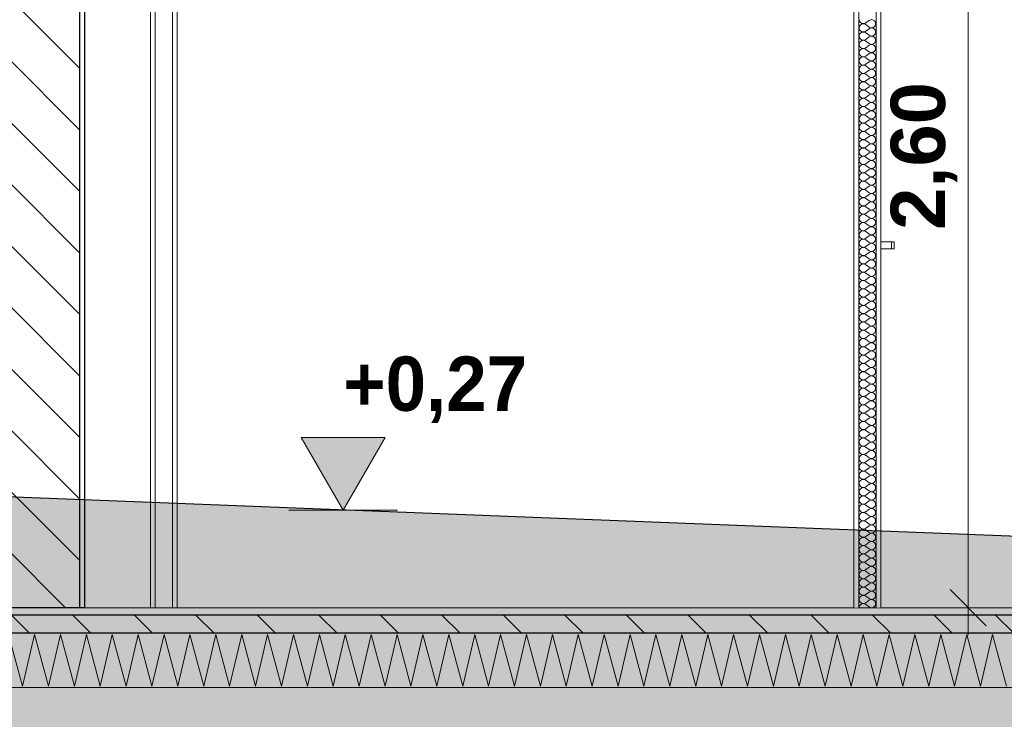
# Model space of a CAD drawing. Header units: millimetres. Extents: x -4481 to 79246, y -53000 to 18468.
# Tile 45 of 79: x 37888 to 40604, y -308 to 1622. Entities that reach past the tile are written whole.
import ezdxf

# ---------------------------------------------------------------- set-up
doc = ezdxf.new("R2010")
doc.units = ezdxf.units.MM
doc.header["$MEASUREMENT"] = 0
doc.linetypes.add('Wipeout_Contour', pattern=[1000, 0, -1000])
for name, color, linetype in [('2D - Cotations pour 100ème', 7, 'Continuous'), ('Nouveau_2D - Cotations pour 100ème', 7, 'Continuous'), ('Nouveau__ DÉBLAIS REMBLAIS', 7, 'Continuous'), ('Nouveau__Murs int non porteurs - Cloisons', 7, 'Continuous'), ('Nouveau__Sols - Dalles', 7, 'Continuous'), ('Nouveau_Exter - Environnement', 7, 'Continuous'), ('Nouveau_Portes Archicad', 7, 'Continuous'), ('Terrain - original', 7, 'Continuous')]:
    doc.layers.add(name, color=color, linetype=linetype)
doc.styles.add('STYLE_GENERE_1', font='GOTHIC.TTF')
doc.styles.add('STYLE_GENERE_2', font='arial.ttf')
doc.linetypes.add('_TN', pattern='A,0,[2,PROJET COUPE BB1.Shx,S=63.492063,R=0,X=0,Y=0],-8000,0', length=8000)
doc.dimstyles.new('STYLE_GENERE__10', dxfattribs={"dimtxt": 175, "dimasz": 95, "dimexe": 0.18, "dimexo": 30247.210424, "dimgap": 0, "dimtad": 1, "dimlfac": 0.001, "dimzin": 0, "dimdsep": 46, "dimtxsty": 'STYLE_GENERE_2', "dimblk": 'ARROWHEAD_6', "dimblk1": 'ARROWHEAD_6', "dimblk2": 'ARROWHEAD_6', "dimcen": 0.09, "dimclrd": 1, "dimclre": 1, "dimclrt": 1, "dimazin": 0, "dimtfac": 1, "dimtdec": 4, "dimtmove": 0, "dimatfit": 3, "dimfxl": 0, "dimtolj": 1, "dimtzin": 0, "dimarcsym": 0})
doc.dimstyles.new('STYLE_GENERE__3', dxfattribs={"dimtxt": 150, "dimasz": 95, "dimexe": 0.18, "dimexo": 21916.318027, "dimgap": 0, "dimtad": 1, "dimlfac": 0.001, "dimzin": 0, "dimdsep": 46, "dimtxsty": 'STYLE_GENERE_2', "dimblk": 'ARROWHEAD_6', "dimblk1": 'ARROWHEAD_6', "dimblk2": 'ARROWHEAD_6', "dimcen": 0.09, "dimclrd": 7, "dimclre": 7, "dimclrt": 7, "dimazin": 0, "dimtfac": 1, "dimtdec": 4, "dimtmove": 0, "dimatfit": 3, "dimfxl": 0, "dimtolj": 1, "dimtzin": 0, "dimarcsym": 0})
doc.dimstyles.new('STYLE_GENERE__5', dxfattribs={"dimtxt": 150, "dimasz": 95, "dimexe": 0.18, "dimexo": 21959.829925, "dimgap": 0, "dimtad": 1, "dimlfac": 0.001, "dimzin": 0, "dimdsep": 46, "dimtxsty": 'STYLE_GENERE_2', "dimblk": 'ARROWHEAD_6', "dimblk1": 'ARROWHEAD_6', "dimblk2": 'ARROWHEAD_6', "dimcen": 0.09, "dimclrd": 7, "dimclre": 7, "dimclrt": 7, "dimazin": 0, "dimtfac": 1, "dimtdec": 4, "dimtmove": 0, "dimatfit": 3, "dimfxl": 0, "dimtolj": 1, "dimtzin": 0, "dimarcsym": 0})
doc.dimstyles.new('STYLE_GENERE__7', dxfattribs={"dimtxt": 150, "dimasz": 95, "dimexe": 0.18, "dimexo": 28568.917041, "dimgap": 0, "dimtad": 1, "dimlfac": 0.001, "dimzin": 0, "dimdsep": 46, "dimtxsty": 'STYLE_GENERE_2', "dimblk": 'ARROWHEAD_6', "dimblk1": 'ARROWHEAD_6', "dimblk2": 'ARROWHEAD_6', "dimcen": 0.09, "dimclrd": 7, "dimclre": 7, "dimclrt": 7, "dimazin": 0, "dimtfac": 1, "dimtdec": 4, "dimtmove": 0, "dimatfit": 3, "dimfxl": 0, "dimtolj": 1, "dimtzin": 0, "dimarcsym": 0})
pattern_1 = [(135, (0, 0), (84.85281, 84.85281), [])]

# ---------------------------------------------------------------- blocks, each defined once
blk = doc.blocks.new('*X59')
at = {"layer": 'Nouveau__Sols - Dalles', "color": 250, "linetype": 'Continuous', "lineweight": 5}
for p, q in [((37857.1, -73.6), (37895.4, -216.4)), ((37895.4, -216.4), (37928.6, -73.6)), ((37928.6, -73.6), (37966.8, -216.4)), ((37966.8, -216.4), (38000, -73.6)), ((38000, -73.6), (38038.3, -216.4)), ((38038.3, -216.4), (38071.4, -73.6)), ((38071.4, -73.6), (38109.7, -216.4)), ((38109.7, -216.4), (38142.9, -73.6)), ((38142.9, -73.6), (38181.1, -216.4)), ((38181.1, -216.4), (38214.3, -73.6)), ((38214.3, -73.6), (38252.5, -216.4)), ((38252.5, -216.4), (38285.7, -73.6)), ((38285.7, -73.6), (38324, -216.4)), ((38324, -216.4), (38357.1, -73.6)), ((38357.1, -73.6), (38395.4, -216.4)), ((38395.4, -216.4), (38428.6, -73.6)), ((38428.6, -73.6), (38466.8, -216.4)), ((38466.8, -216.4), (38500, -73.6)), ((38500, -73.6), (38538.3, -216.4)), ((38538.3, -216.4), (38571.4, -73.6)), ((38571.4, -73.6), (38609.7, -216.4)), ((38609.7, -216.4), (38642.9, -73.6)), ((38642.9, -73.6), (38681.1, -216.4)), ((38681.1, -216.4), (38714.3, -73.6)), ((38714.3, -73.6), (38752.5, -216.4)), ((38752.5, -216.4), (38785.7, -73.6)), ((38785.7, -73.6), (38824, -216.4)), ((38824, -216.4), (38857.1, -73.6)), ((38857.1, -73.6), (38895.4, -216.4)), ((38895.4, -216.4), (38928.6, -73.6)), ((38928.6, -73.6), (38966.8, -216.4)), ((38966.8, -216.4), (39000, -73.6)), ((39000, -73.6), (39038.3, -216.4)), ((39038.3, -216.4), (39071.4, -73.6)), ((39071.4, -73.6), (39109.7, -216.4)), ((39109.7, -216.4), (39142.9, -73.6)), ((39142.9, -73.6), (39181.1, -216.4)), ((39181.1, -216.4), (39214.3, -73.6)), ((39214.3, -73.6), (39252.5, -216.4)), ((39252.5, -216.4), (39285.7, -73.6)), ((39285.7, -73.6), (39324, -216.4)), ((39324, -216.4), (39357.1, -73.6)), ((39357.1, -73.6), (39395.4, -216.4)), ((39395.4, -216.4), (39428.6, -73.6)), ((39428.6, -73.6), (39466.8, -216.4)), ((39466.8, -216.4), (39500, -73.6)), ((39500, -73.6), (39538.3, -216.4)), ((39538.3, -216.4), (39571.4, -73.6)), ((39571.4, -73.6), (39609.7, -216.4)), ((39609.7, -216.4), (39642.9, -73.6)), ((39642.9, -73.6), (39681.1, -216.4)), ((39681.1, -216.4), (39714.3, -73.6)), ((39714.3, -73.6), (39752.5, -216.4)), ((39752.5, -216.4), (39785.7, -73.6)), ((39785.7, -73.6), (39824, -216.4)), ((39824, -216.4), (39857.1, -73.6)), ((39857.1, -73.6), (39895.4, -216.4)), ((39895.4, -216.4), (39928.6, -73.6)), ((39928.6, -73.6), (39966.8, -216.4)), ((39966.8, -216.4), (40000, -73.6)), ((40000, -73.6), (40038.3, -216.4)), ((40038.3, -216.4), (40071.4, -73.6)), ((40071.4, -73.6), (40109.7, -216.4)), ((40109.7, -216.4), (40142.9, -73.6)), ((40142.9, -73.6), (40181.1, -216.4)), ((40181.1, -216.4), (40214.3, -73.6)), ((40214.3, -73.6), (40252.5, -216.4)), ((40252.5, -216.4), (40285.7, -73.6)), ((40285.7, -73.6), (40324, -216.4)), ((40324, -216.4), (40357.1, -73.6)), ((40357.1, -73.6), (40395.4, -216.4)), ((40395.4, -216.4), (40428.6, -73.6)), ((40428.6, -73.6), (40466.8, -216.4)), ((40466.8, -216.4), (40500, -73.6)), ((40500, -73.6), (40538.3, -216.4)), ((40538.3, -216.4), (40571.4, -73.6)), ((40571.4, -73.6), (40609.7, -216.4))]:
    blk.add_line(p, q, dxfattribs=at)
blk = doc.blocks.new('Élément de coupe_51')
at = {"layer": 'Nouveau__Sols - Dalles', "linetype": 'Continuous', "lineweight": 5}
h = blk.add_hatch(dxfattribs=at)
h.set_pattern_fill('__MAÇONNERIE', style=0, pattern_type=2)
h.set_pattern_definition(pattern_1)
h.paths.add_polyline_path([(59978, -20), (24922, -20), (24922, -70), (59978, -70)])
at = {"layer": 'Nouveau__Sols - Dalles', "color": 7, "linetype": 'Continuous', "lineweight": 5}
for p, q in [((40189, 0), (38066, 0)), ((40202, 0), (40189, 0)), ((40263, 0), (40250, 0)), ((42063, 0), (40263, 0)), ((59978, -220), (24922, -220))]:
    blk.add_line(p, q, dxfattribs=at)
at = {"layer": 'Nouveau__Sols - Dalles', "color": 7, "linetype": 'Continuous', "lineweight": 30}
for p, q in [((59978, -20), (24922, -20)), ((59978, -70), (24922, -70))]:
    blk.add_line(p, q, dxfattribs=at)
at = {"layer": 'Nouveau__Sols - Dalles', "lineweight": 0}
blk.add_blockref('*X59', (0, 0), dxfattribs=at)
blk = doc.blocks.new('Élément de coupe_293')
at = {"layer": 'Nouveau__Murs int non porteurs - Cloisons', "color": 7, "linetype": 'Continuous', "lineweight": 5}
for p, q in [((38248, 0), (38248, 2600)), ((38322, 2600), (38322, 0))]:
    blk.add_line(p, q, dxfattribs=at)
blk = doc.blocks.new('Élément de coupe_299')
at = {"layer": 'Nouveau_Portes Archicad', "color": 7, "linetype": 'Continuous', "lineweight": 13}
for p, q in [((40263, 1010), (40293, 1010)), ((40293, 1008.7), (40293, 1010)), ((40293, 1010), (40300, 1010)), ((40293, 1005), (40293, 1008.7)), ((40293, 1000), (40293, 1005)), ((40300, 1008.7), (40300, 1010)), ((40300, 1005), (40300, 1008.7)), ((40300, 1000), (40300, 1005)), ((40263, 990), (40293, 990)), ((40293, 995), (40293, 1000)), ((40293, 991.3), (40293, 995)), ((40293, 990), (40293, 991.3)), ((40293, 990), (40300, 990)), ((40300, 995), (40300, 1000)), ((40300, 991.3), (40300, 995)), ((40300, 990), (40300, 991.3))]:
    blk.add_line(p, q, dxfattribs=at)
blk = doc.blocks.new('*X385')
at = {"layer": 'Nouveau__Murs int non porteurs - Cloisons', "color": 250, "linetype": 'Continuous', "lineweight": 5}
for p, q in [((40230.6, 1620.6), (40221.4, 1613.7)), ((40230.6, 1602.3), (40221.4, 1609.1)), ((40230.6, 1597.7), (40221.4, 1590.9)), ((40230.6, 1579.4), (40221.4, 1586.3)), ((40230.6, 1574.9), (40221.4, 1568)), ((40230.6, 1556.6), (40221.4, 1563.4)), ((40230.6, 1552), (40221.4, 1545.1)), ((40230.6, 1533.7), (40221.4, 1540.6)), ((40230.6, 1529.1), (40221.4, 1522.3)), ((40230.6, 1510.9), (40221.4, 1517.7)), ((40230.6, 1506.3), (40221.4, 1499.4)), ((40230.6, 1488), (40221.4, 1494.9)), ((40230.6, 1483.4), (40221.4, 1476.6)), ((40230.6, 1465.1), (40221.4, 1472)), ((40230.6, 1460.6), (40221.4, 1453.7)), ((40230.6, 1442.3), (40221.4, 1449.1)), ((40230.6, 1437.7), (40221.4, 1430.9)), ((40230.6, 1419.4), (40221.4, 1426.3)), ((40230.6, 1414.9), (40221.4, 1408)), ((40230.6, 1396.6), (40221.4, 1403.4)), ((40230.6, 1392), (40221.4, 1385.1)), ((40230.6, 1373.7), (40221.4, 1380.6)), ((40230.6, 1369.1), (40221.4, 1362.3)), ((40230.6, 1350.9), (40221.4, 1357.7)), ((40230.6, 1346.3), (40221.4, 1339.4)), ((40230.6, 1328), (40221.4, 1334.9)), ((40230.6, 1323.4), (40221.4, 1316.6)), ((40230.6, 1305.1), (40221.4, 1312)), ((40230.6, 1300.6), (40221.4, 1293.7)), ((40230.6, 1282.3), (40221.4, 1289.1)), ((40230.6, 1277.7), (40221.4, 1270.9)), ((40230.6, 1259.4), (40221.4, 1266.3)), ((40230.6, 1254.9), (40221.4, 1248)), ((40230.6, 1236.6), (40221.4, 1243.4)), ((40230.6, 1232), (40221.4, 1225.1)), ((40230.6, 1213.7), (40221.4, 1220.6)), ((40230.6, 1209.1), (40221.4, 1202.3)), ((40230.6, 1190.9), (40221.4, 1197.7)), ((40230.6, 1186.3), (40221.4, 1179.4)), ((40230.6, 1168), (40221.4, 1174.9)), ((40230.6, 1163.4), (40221.4, 1156.6)), ((40230.6, 1145.1), (40221.4, 1152)), ((40230.6, 1140.6), (40221.4, 1133.7)), ((40230.6, 1122.3), (40221.4, 1129.1)), ((40230.6, 1117.7), (40221.4, 1110.9)), ((40230.6, 1099.4), (40221.4, 1106.3)), ((40230.6, 1094.9), (40221.4, 1088)), ((40230.6, 1076.6), (40221.4, 1083.4)), ((40230.6, 1072), (40221.4, 1065.1)), ((40230.6, 1053.7), (40221.4, 1060.6)), ((40230.6, 1049.1), (40221.4, 1042.3)), ((40230.6, 1030.9), (40221.4, 1037.7)), ((40230.6, 1026.3), (40221.4, 1019.4)), ((40230.6, 1008), (40221.4, 1014.9)), ((40230.6, 1003.4), (40221.4, 996.6)), ((40230.6, 985.1), (40221.4, 992)), ((40230.6, 980.6), (40221.4, 973.7)), ((40230.6, 962.3), (40221.4, 969.1)), ((40230.6, 957.7), (40221.4, 950.9)), ((40230.6, 939.4), (40221.4, 946.3)), ((40230.6, 934.9), (40221.4, 928)), ((40230.6, 916.6), (40221.4, 923.4)), ((40230.6, 912), (40221.4, 905.1)), ((40230.6, 893.7), (40221.4, 900.6)), ((40230.6, 889.1), (40221.4, 882.3)), ((40230.6, 870.9), (40221.4, 877.7)), ((40230.6, 866.3), (40221.4, 859.4)), ((40230.6, 848), (40221.4, 854.9)), ((40230.6, 843.4), (40221.4, 836.6)), ((40230.6, 825.1), (40221.4, 832)), ((40230.6, 820.6), (40221.4, 813.7)), ((40230.6, 802.3), (40221.4, 809.1)), ((40230.6, 797.7), (40221.4, 790.9)), ((40230.6, 779.4), (40221.4, 786.3)), ((40230.6, 774.9), (40221.4, 768)), ((40230.6, 756.6), (40221.4, 763.4)), ((40230.6, 752), (40221.4, 745.1)), ((40230.6, 733.7), (40221.4, 740.6)), ((40230.6, 729.1), (40221.4, 722.3)), ((40230.6, 710.9), (40221.4, 717.7)), ((40230.6, 706.3), (40221.4, 699.4)), ((40230.6, 688), (40221.4, 694.9)), ((40230.6, 683.4), (40221.4, 676.6)), ((40230.6, 665.1), (40221.4, 672)), ((40230.6, 660.6), (40221.4, 653.7)), ((40230.6, 642.3), (40221.4, 649.1)), ((40230.6, 637.7), (40221.4, 630.9)), ((40230.6, 619.4), (40221.4, 626.3)), ((40230.6, 614.9), (40221.4, 608)), ((40230.6, 596.6), (40221.4, 603.4)), ((40230.6, 592), (40221.4, 585.1)), ((40230.6, 573.7), (40221.4, 580.6)), ((40230.6, 569.1), (40221.4, 562.3)), ((40230.6, 550.9), (40221.4, 557.7)), ((40230.6, 546.3), (40221.4, 539.4)), ((40230.6, 528), (40221.4, 534.9)), ((40230.6, 523.4), (40221.4, 516.6)), ((40230.6, 505.1), (40221.4, 512)), ((40230.6, 500.6), (40221.4, 493.7)), ((40230.6, 482.3), (40221.4, 489.1)), ((40230.6, 477.7), (40221.4, 470.9)), ((40230.6, 459.4), (40221.4, 466.3)), ((40230.6, 454.9), (40221.4, 448)), ((40230.6, 436.6), (40221.4, 443.4)), ((40230.6, 432), (40221.4, 425.1)), ((40230.6, 413.7), (40221.4, 420.6)), ((40230.6, 409.1), (40221.4, 402.3)), ((40230.6, 390.9), (40221.4, 397.7)), ((40230.6, 386.3), (40221.4, 379.4)), ((40230.6, 368), (40221.4, 374.9)), ((40230.6, 363.4), (40221.4, 356.6)), ((40230.6, 345.1), (40221.4, 352)), ((40230.6, 340.6), (40221.4, 333.7)), ((40230.6, 322.3), (40221.4, 329.1)), ((40230.6, 317.7), (40221.4, 310.9)), ((40230.6, 299.4), (40221.4, 306.3)), ((40230.6, 294.9), (40221.4, 288)), ((40230.6, 276.6), (40221.4, 283.4)), ((40230.6, 272), (40221.4, 265.1)), ((40230.6, 253.7), (40221.4, 260.6)), ((40230.6, 249.1), (40221.4, 242.3)), ((40230.6, 230.9), (40221.4, 237.7)), ((40230.6, 226.3), (40221.4, 219.4)), ((40230.6, 208), (40221.4, 214.9)), ((40230.6, 203.4), (40221.4, 196.6)), ((40230.6, 185.1), (40221.4, 192)), ((40230.6, 180.6), (40221.4, 173.7)), ((40230.6, 162.3), (40221.4, 169.1)), ((40230.6, 157.7), (40221.4, 150.9)), ((40230.6, 139.4), (40221.4, 146.3)), ((40230.6, 134.9), (40221.4, 128)), ((40230.6, 116.6), (40221.4, 123.4)), ((40230.6, 112), (40221.4, 105.1)), ((40230.6, 93.7), (40221.4, 100.6)), ((40230.6, 89.1), (40221.4, 82.3)), ((40230.6, 70.9), (40221.4, 77.7)), ((40230.6, 66.3), (40221.4, 59.4)), ((40230.6, 48), (40221.4, 54.9)), ((40230.6, 43.4), (40221.4, 36.6)), ((40230.6, 25.1), (40221.4, 32)), ((40230.6, 20.6), (40221.4, 13.7)), ((40230.6, 2.3), (40221.4, 9.1))]:
    blk.add_line(p, q, dxfattribs=at)
for centre, start, end in [((40214.6, 1622.9), 180, 306.8699), ((40214.6, 1600), 53.1301, 180), ((40237.4, 1611.4), 233.1301, 126.8699), ((40214.6, 1600), 180, 306.8699), ((40214.6, 1577.1), 53.1301, 180), ((40214.6, 1577.1), 180, 306.8699), ((40237.4, 1588.6), 233.1301, 126.8699), ((40237.4, 1565.7), 233.1301, 126.8699), ((40214.6, 1554.3), 53.1301, 180), ((40214.6, 1554.3), 180, 306.8699), ((40237.4, 1542.9), 233.1301, 126.8699), ((40214.6, 1531.4), 53.1301, 180), ((40214.6, 1531.4), 180, 306.8699), ((40237.4, 1520), 233.1301, 126.8699), ((40214.6, 1508.6), 53.1301, 180), ((40214.6, 1508.6), 180, 306.8699), ((40214.6, 1485.7), 53.1301, 180), ((40237.4, 1497.1), 233.1301, 126.8699), ((40214.6, 1485.7), 180, 306.8699), ((40214.6, 1462.9), 53.1301, 180), ((40237.4, 1474.3), 233.1301, 126.8699), ((40214.6, 1462.9), 180, 306.8699), ((40214.6, 1440), 53.1301, 180), ((40214.6, 1440), 180, 306.8699), ((40237.4, 1451.4), 233.1301, 126.8699), ((40237.4, 1428.6), 233.1301, 126.8699), ((40214.6, 1417.1), 53.1301, 180), ((40214.6, 1417.1), 180, 306.8699), ((40237.4, 1405.7), 233.1301, 126.8699), ((40214.6, 1394.3), 53.1301, 180), ((40214.6, 1394.3), 180, 306.8699), ((40237.4, 1382.9), 233.1301, 126.8699), ((40214.6, 1371.4), 53.1301, 180), ((40214.6, 1371.4), 180, 306.8699), ((40214.6, 1348.6), 53.1301, 180), ((40237.4, 1360), 233.1301, 126.8699), ((40214.6, 1348.6), 180, 306.8699), ((40214.6, 1325.7), 53.1301, 180), ((40237.4, 1337.1), 233.1301, 126.8699), ((40214.6, 1325.7), 180, 306.8699), ((40214.6, 1302.9), 53.1301, 180), ((40237.4, 1314.3), 233.1301, 126.8699), ((40214.6, 1302.9), 180, 306.8699), ((40214.6, 1280), 53.1301, 180), ((40214.6, 1280), 180, 306.8699), ((40237.4, 1291.4), 233.1301, 126.8699), ((40237.4, 1268.6), 233.1301, 126.8699), ((40214.6, 1257.1), 53.1301, 180), ((40214.6, 1257.1), 180, 306.8699), ((40237.4, 1245.7), 233.1301, 126.8699), ((40214.6, 1234.3), 53.1301, 180), ((40214.6, 1234.3), 180, 306.8699), ((40214.6, 1211.4), 53.1301, 180), ((40237.4, 1222.9), 233.1301, 126.8699), ((40214.6, 1211.4), 180, 306.8699), ((40214.6, 1188.6), 53.1301, 180), ((40237.4, 1200), 233.1301, 126.8699), ((40214.6, 1188.6), 180, 306.8699), ((40214.6, 1165.7), 53.1301, 180), ((40237.4, 1177.1), 233.1301, 126.8699), ((40214.6, 1165.7), 180, 306.8699), ((40214.6, 1142.9), 53.1301, 180), ((40214.6, 1142.9), 180, 306.8699), ((40237.4, 1154.3), 233.1301, 126.8699), ((40237.4, 1131.4), 233.1301, 126.8699), ((40214.6, 1120), 53.1301, 180), ((40214.6, 1120), 180, 306.8699), ((40237.4, 1108.6), 233.1301, 126.8699), ((40214.6, 1097.1), 53.1301, 180), ((40214.6, 1097.1), 180, 306.8699), ((40237.4, 1085.7), 233.1301, 126.8699), ((40214.6, 1074.3), 53.1301, 180), ((40214.6, 1074.3), 180, 306.8699), ((40214.6, 1051.4), 53.1301, 180), ((40237.4, 1062.9), 233.1301, 126.8699), ((40214.6, 1051.4), 180, 306.8699), ((40214.6, 1028.6), 53.1301, 180), ((40237.4, 1040), 233.1301, 126.8699), ((40214.6, 1028.6), 180, 306.8699), ((40214.6, 1005.7), 53.1301, 180), ((40214.6, 1005.7), 180, 306.8699), ((40237.4, 1017.1), 233.1301, 126.8699), ((40237.4, 994.3), 233.1301, 126.8699), ((40214.6, 982.9), 53.1301, 180), ((40214.6, 982.9), 180, 306.8699), ((40237.4, 971.4), 233.1301, 126.8699), ((40214.6, 960), 53.1301, 180), ((40214.6, 960), 180, 306.8699), ((40237.4, 948.6), 233.1301, 126.8699), ((40214.6, 937.1), 53.1301, 180), ((40214.6, 937.1), 180, 306.8699), ((40214.6, 914.3), 53.1301, 180), ((40237.4, 925.7), 233.1301, 126.8699), ((40214.6, 914.3), 180, 306.8699), ((40214.6, 891.4), 53.1301, 180), ((40237.4, 902.9), 233.1301, 126.8699), ((40214.6, 891.4), 180, 306.8699), ((40214.6, 868.6), 53.1301, 180), ((40237.4, 880), 233.1301, 126.8699), ((40214.6, 868.6), 180, 306.8699), ((40214.6, 845.7), 53.1301, 180), ((40214.6, 845.7), 180, 306.8699), ((40237.4, 857.1), 233.1301, 126.8699), ((40237.4, 834.3), 233.1301, 126.8699), ((40214.6, 822.9), 53.1301, 180), ((40214.6, 822.9), 180, 306.8699), ((40237.4, 811.4), 233.1301, 126.8699), ((40214.6, 800), 53.1301, 180), ((40214.6, 800), 180, 306.8699), ((40214.6, 777.1), 53.1301, 180), ((40237.4, 788.6), 233.1301, 126.8699), ((40214.6, 777.1), 180, 306.8699), ((40214.6, 754.3), 53.1301, 180), ((40237.4, 765.7), 233.1301, 126.8699), ((40214.6, 754.3), 180, 306.8699), ((40214.6, 731.4), 53.1301, 180), ((40237.4, 742.9), 233.1301, 126.8699), ((40214.6, 731.4), 180, 306.8699), ((40214.6, 708.6), 53.1301, 180), ((40214.6, 708.6), 180, 306.8699), ((40237.4, 720), 233.1301, 126.8699), ((40237.4, 697.1), 233.1301, 126.8699), ((40214.6, 685.7), 53.1301, 180), ((40214.6, 685.7), 180, 306.8699), ((40237.4, 674.3), 233.1301, 126.8699), ((40214.6, 662.9), 53.1301, 180), ((40214.6, 662.9), 180, 306.8699), ((40237.4, 651.4), 233.1301, 126.8699), ((40214.6, 640), 53.1301, 180), ((40214.6, 640), 180, 306.8699), ((40214.6, 617.1), 53.1301, 180), ((40237.4, 628.6), 233.1301, 126.8699), ((40214.6, 617.1), 180, 306.8699), ((40214.6, 594.3), 53.1301, 180), ((40237.4, 605.7), 233.1301, 126.8699), ((40214.6, 594.3), 180, 306.8699), ((40214.6, 571.4), 53.1301, 180), ((40214.6, 571.4), 180, 306.8699), ((40237.4, 582.9), 233.1301, 126.8699), ((40237.4, 560), 233.1301, 126.8699), ((40214.6, 548.6), 53.1301, 180), ((40214.6, 548.6), 180, 306.8699), ((40237.4, 537.1), 233.1301, 126.8699), ((40214.6, 525.7), 53.1301, 180), ((40214.6, 525.7), 180, 306.8699), ((40237.4, 514.3), 233.1301, 126.8699), ((40214.6, 502.9), 53.1301, 180), ((40214.6, 502.9), 180, 306.8699), ((40214.6, 480), 53.1301, 180), ((40237.4, 491.4), 233.1301, 126.8699), ((40214.6, 480), 180, 306.8699), ((40214.6, 457.1), 53.1301, 180), ((40237.4, 468.6), 233.1301, 126.8699), ((40214.6, 457.1), 180, 306.8699), ((40214.6, 434.3), 53.1301, 180), ((40237.4, 445.7), 233.1301, 126.8699), ((40214.6, 434.3), 180, 306.8699), ((40214.6, 411.4), 53.1301, 180), ((40214.6, 411.4), 180, 306.8699), ((40237.4, 422.9), 233.1301, 126.8699), ((40237.4, 400), 233.1301, 126.8699), ((40214.6, 388.6), 53.1301, 180), ((40214.6, 388.6), 180, 306.8699), ((40237.4, 377.1), 233.1301, 126.8699), ((40214.6, 365.7), 53.1301, 180), ((40214.6, 365.7), 180, 306.8699), ((40214.6, 342.9), 53.1301, 180), ((40237.4, 354.3), 233.1301, 126.8699), ((40214.6, 342.9), 180, 306.8699), ((40214.6, 320), 53.1301, 180), ((40237.4, 331.4), 233.1301, 126.8699), ((40214.6, 320), 180, 306.8699), ((40214.6, 297.1), 53.1301, 180), ((40237.4, 308.6), 233.1301, 126.8699), ((40214.6, 297.1), 180, 306.8699), ((40214.6, 274.3), 53.1301, 180), ((40214.6, 274.3), 180, 306.8699), ((40237.4, 285.7), 233.1301, 126.8699), ((40237.4, 262.9), 233.1301, 126.8699), ((40214.6, 251.4), 53.1301, 180), ((40214.6, 251.4), 180, 306.8699), ((40237.4, 240), 233.1301, 126.8699), ((40214.6, 228.6), 53.1301, 180), ((40214.6, 228.6), 180, 306.8699), ((40237.4, 217.1), 233.1301, 126.8699), ((40214.6, 205.7), 53.1301, 180), ((40214.6, 205.7), 180, 306.8699), ((40214.6, 182.9), 53.1301, 180), ((40237.4, 194.3), 233.1301, 126.8699), ((40214.6, 182.9), 180, 306.8699), ((40214.6, 160), 53.1301, 180), ((40237.4, 171.4), 233.1301, 126.8699), ((40214.6, 160), 180, 306.8699), ((40214.6, 137.1), 53.1301, 180), ((40214.6, 137.1), 180, 306.8699), ((40237.4, 148.6), 233.1301, 126.8699), ((40237.4, 125.7), 233.1301, 126.8699), ((40214.6, 114.3), 53.1301, 180), ((40214.6, 114.3), 180, 306.8699), ((40237.4, 102.9), 233.1301, 126.8699), ((40214.6, 91.4), 53.1301, 180), ((40214.6, 91.4), 180, 306.8699), ((40237.4, 80), 233.1301, 126.8699), ((40214.6, 68.6), 53.1301, 180), ((40214.6, 68.6), 180, 306.8699), ((40214.6, 45.7), 53.1301, 180), ((40237.4, 57.1), 233.1301, 126.8699), ((40214.6, 45.7), 180, 306.8699), ((40214.6, 22.9), 53.1301, 180), ((40237.4, 34.3), 233.1301, 126.8699), ((40214.6, 22.9), 180, 306.8699), ((40214.6, 0), 53.1301, 180), ((40237.4, 11.4), 233.1301, 126.8699)]:
    blk.add_arc(centre, 11.4, start, end, dxfattribs=at)
blk = doc.blocks.new('Élément de coupe_300')
at = {"color": 254, "linetype": 'Wipeout_Contour', "lineweight": 0, "ltscale": 160950.032392}
blk.add_wipeout([(40202, 2600), (40189, 2600), (40189, 0), (40202, 0)], dxfattribs=at).dxf.layer = 'Nouveau__Murs int non porteurs - Cloisons'
at = {"color": 254, "linetype": 'Wipeout_Contour', "lineweight": 0, "ltscale": 161193.778404}
blk.add_wipeout([(40263, 2600), (40250, 2600), (40250, 0), (40263, 0)], dxfattribs=at).dxf.layer = 'Nouveau__Murs int non porteurs - Cloisons'
at = {"color": 254, "linetype": 'Wipeout_Contour', "lineweight": 0, "ltscale": 322428.723381}
blk.add_wipeout([(40250, 3340), (40202, 3340), (40202, 2661), (40202, 2600), (40202, 0), (40250, 0), (40250, 2600), (40250, 2661)], dxfattribs=at).dxf.layer = 'Nouveau__Murs int non porteurs - Cloisons'
at = {"layer": 'Nouveau__Murs int non porteurs - Cloisons', "color": 7, "linetype": 'Continuous', "lineweight": 5}
for p, q in [((40189, 2600), (40189, 0)), ((40263, 2600), (40263, 0))]:
    blk.add_line(p, q, dxfattribs=at)
at = {"layer": 'Nouveau__Murs int non porteurs - Cloisons', "color": 7, "linetype": 'Continuous', "lineweight": 13}
blk.add_line((40250, 0), (40202, 0), dxfattribs=at)
at = {"layer": 'Nouveau__Murs int non porteurs - Cloisons', "color": 7, "linetype": 'Continuous', "lineweight": 13, "flags": 128}
for points in [[(40202, 3340), (40202, 2661), (40202, 2613), (40202, 2600), (40202, 0)], [(40250, 3340), (40250, 2661), (40250, 2613), (40250, 2600), (40250, 0)]]:
    blk.add_lwpolyline(points, dxfattribs=at)
at = {"layer": 'Nouveau__Murs int non porteurs - Cloisons', "lineweight": 0}
blk.add_blockref('*X385', (0, 0), dxfattribs=at)
blk = doc.blocks.new('Élément de coupe_322')
at = {"layer": 'Nouveau_Exter - Environnement', "linetype": 'Continuous', "lineweight": 5}
h = blk.add_hatch(dxfattribs=at)
h.set_pattern_fill('__MAÇONNERIE', style=0, pattern_type=2)
h.set_pattern_definition(pattern_1)
h.paths.add_polyline_path([(37853, 0), (38053, 0), (38053, 3560), (37853, 3560)])
at = {"layer": 'Nouveau_Exter - Environnement', "color": 7, "linetype": 'Continuous', "lineweight": 30}
for p, q in [((38053, 3340), (38053, 0)), ((38053, 0), (37853, 0))]:
    blk.add_line(p, q, dxfattribs=at)
blk = doc.blocks.new('Élément de coupe_323')
at = {"layer": 'Nouveau__Murs int non porteurs - Cloisons', "color": 7, "linetype": 'Continuous', "lineweight": 5}
for p, q in [((38261, 2600), (38261, 0)), ((38309, 2600), (38309, 0))]:
    blk.add_line(p, q, dxfattribs=at)
blk = doc.blocks.new('Élément de coupe_324')
at = {"layer": 'Nouveau__Murs int non porteurs - Cloisons', "color": 7, "linetype": 'Continuous', "lineweight": 30}
for p, q in [((38066, 2600), (38066, 0)), ((38066, 0), (38053, 0))]:
    blk.add_line(p, q, dxfattribs=at)
blk = doc.blocks.new('*D431')
at = {"layer": 'Nouveau_2D - Cotations pour 100ème', "color": 7, "linetype": 'Continuous', "lineweight": 13}
for p, q in [((47039, 3390), (47139, 3290)), ((47182.8, 3340), (46995.3, 3340)), ((47089, 0), (47089, 3340)), ((47039, 50), (47139, -50)), ((47182.8, 0), (46995.3, 0)), ((47089, -75), (47089, 0))]:
    blk.add_line(p, q, dxfattribs=at)
at = {"layer": 'Nouveau_2D - Cotations pour 100ème', "color": 7, "lineweight": 13, "char_height": 150, "attachment_point": 7, "rotation": 90, "style": 'STYLE_GENERE_2'}
for s, insert in [('{\\A1;\\fArial|b1|i0|c0|p0;22}', (47015.3, 3318.4)), ('{\\A1;\\fArial|b1|i0|c0|p0;3,34}', (47059, 1469.8))]:
    blk.add_mtext(s, dxfattribs=dict(at, insert=insert))
blk = doc.blocks.new('ARROWHEAD_6')
at = {"color": 0, "linetype": 'Continuous', "lineweight": 0}
for p, q in [((-0.5, -0.5), (0.5, 0.5)), ((0, 0), (-1, 0))]:
    blk.add_line(p, q, dxfattribs=at)
blk = doc.blocks.new('*D434')
at = {"layer": 'Nouveau_2D - Cotations pour 100ème', "color": 7, "linetype": 'Continuous', "lineweight": 13}
for p, q in [((55874.7, 3025), (55774.7, 3125)), ((55918.5, 3075), (55731, 3075)), ((55824.7, 0), (55824.7, 3075)), ((55774.7, 50), (55874.7, -50)), ((55918.5, 0), (47059.8, 0)), ((55824.7, -75), (55824.7, 0))]:
    blk.add_line(p, q, dxfattribs=at)
at = {"layer": 'Nouveau_2D - Cotations pour 100ème', "color": 7, "lineweight": 13, "insert": (55794.7, 1337.3), "char_height": 150, "attachment_point": 7, "rotation": 90, "style": 'STYLE_GENERE_2'}
blk.add_mtext('{\\A1;\\fArial|b1|i0|c0|p0;3,08}', dxfattribs=at)
blk = doc.blocks.new('*D438')
at = {"layer": 'Nouveau_2D - Cotations pour 100ème', "color": 7, "linetype": 'Continuous', "lineweight": 13}
for p, q in [((53685.8, 3390), (53785.8, 3290)), ((53829.5, 3340), (53642, 3340)), ((53735.8, 0), (53735.8, 3340)), ((53685.8, 50), (53785.8, -50)), ((53829.5, 0), (53642, 0)), ((53735.8, -75), (53735.8, 0))]:
    blk.add_line(p, q, dxfattribs=at)
at = {"layer": 'Nouveau_2D - Cotations pour 100ème', "color": 7, "lineweight": 13, "char_height": 150, "attachment_point": 7, "rotation": 90, "style": 'STYLE_GENERE_2'}
for s, insert in [('{\\A1;\\fArial|b1|i0|c0|p0;22}', (53662, 3318.4)), ('{\\A1;\\fArial|b1|i0|c0|p0;3,34}', (53705.8, 1469.8))]:
    blk.add_mtext(s, dxfattribs=dict(at, insert=insert))
blk = doc.blocks.new('*D441')
at = {"layer": 'Nouveau_2D - Cotations pour 100ème', "color": 7, "linetype": 'Continuous', "lineweight": 13}
for p, q in [((40454.1, 2650), (40554.1, 2550)), ((40597.8, 2600), (40410.3, 2600)), ((40504.1, 0), (40504.1, 2600)), ((40454.1, 50), (40554.1, -50)), ((40597.8, 0), (40410.3, 0)), ((40504.1, -75), (40504.1, 0))]:
    blk.add_line(p, q, dxfattribs=at)
at = {"layer": 'Nouveau_2D - Cotations pour 100ème', "color": 7, "lineweight": 13, "char_height": 150, "attachment_point": 7, "rotation": 90, "style": 'STYLE_GENERE_2'}
for s, insert in [('{\\A1;\\fArial|b1|i0|c0|p0;6}', (40474.1, 2435.6)), ('{\\A1;\\fArial|b1|i0|c0|p0;2,60}', (40474.1, 1042.6))]:
    blk.add_mtext(s, dxfattribs=dict(at, insert=insert))
blk = doc.blocks.new('*D448')
at = {"layer": 'Nouveau_2D - Cotations pour 100ème', "color": 1, "linetype": 'Continuous', "lineweight": 15}
for p, q in [((24272.3, 8270), (24272.3, 8345)), ((24322.3, 8220), (24222.3, 8320)), ((24366, 8270), (24178.5, 8270)), ((24272.3, 826), (24272.3, 8270)), ((24222.3, 876), (24322.3, 776)), ((24366, 826), (24178.5, 826)), ((24272.3, 751), (24272.3, 826))]:
    blk.add_line(p, q, dxfattribs=at)
at = {"layer": 'Nouveau_2D - Cotations pour 100ème', "color": 1, "lineweight": 15, "insert": (24237.3, 4314.4), "char_height": 175, "attachment_point": 7, "rotation": 90, "style": 'STYLE_GENERE_2'}
blk.add_mtext('{\\A1;\\fArial|b1|i0|c0|p0;7,44}', dxfattribs=at)
blk = doc.blocks.new('Cotation_14', base_point=(38779.9, 269.5))
at = {"layer": '2D - Cotations pour 100ème', "linetype": 'Continuous', "lineweight": 13}
blk.add_hatch(color=7, dxfattribs=at).paths.add_polyline_path([(38779.9, 269.5), (38895.9, 469.5), (38663.9, 469.5)])
at = {"layer": '2D - Cotations pour 100ème', "color": 7, "linetype": 'Continuous', "lineweight": 13}
for p, q in [((38779.9, 269.5), (38663.9, 469.5)), ((38663.9, 469.5), (38895.9, 469.5)), ((38895.9, 469.5), (38779.9, 269.5)), ((38779.9, 269.5), (38629.9, 269.5)), ((38779.9, 269.5), (38929.9, 269.5))]:
    blk.add_line(p, q, dxfattribs=at)
at = {"layer": '2D - Cotations pour 100ème', "color": 255, "lineweight": 0, "insert": (38779.9, 509.5), "char_height": 150, "attachment_point": 7, "style": 'STYLE_GENERE_1'}
blk.add_mtext('{\\A1;\\fCentury Gothic|b1|i0|c0|p0;+0,27}', dxfattribs=at)

msp = doc.modelspace()

# ---------------------------------------------------------------- linework, layer by layer
at = {"layer": 'Terrain - original', "color": 1, "linetype": '_TN', "lineweight": 25}
for p, q in [((38344.677, 286.494), (37826.294, 306.823)), ((39866.294, 227.071), (38344.677, 286.494))]:
    msp.add_line(p, q, dxfattribs=at)

# ---------------------------------------------------------------- block references
at = {"layer": '2D - Cotations pour 100ème', "color": 7, "linetype": 'Continuous', "lineweight": 13}
msp.add_blockref('Cotation_14', (38779.863, 269.499), dxfattribs=at)
at = {"layer": 'Nouveau__Murs int non porteurs - Cloisons', "lineweight": 0}
for name in ['Élément de coupe_324', 'Élément de coupe_293', 'Élément de coupe_323']:
    msp.add_blockref(name, (0, 0), dxfattribs=at)
at = {"layer": 'Nouveau__Sols - Dalles', "lineweight": 0}
msp.add_blockref('Élément de coupe_51', (0, 0), dxfattribs=at)
at = {"layer": 'Nouveau_Exter - Environnement', "lineweight": 0}
msp.add_blockref('Élément de coupe_322', (0, 0), dxfattribs=at)
at = {"layer": 'Nouveau_Portes Archicad', "lineweight": 0}
msp.add_blockref('Élément de coupe_299', (0, 0), dxfattribs=at)

# ---------------------------------------------------------------- next in the draw order: block references
at = {"layer": 'Nouveau__Murs int non porteurs - Cloisons', "lineweight": 0}
msp.add_blockref('Élément de coupe_300', (0, 0), dxfattribs=at)

# ---------------------------------------------------------------- next in the draw order: hatches: boundary and pattern name
at = {"layer": 'Nouveau__ DÉBLAIS REMBLAIS', "linetype": 'Continuous', "lineweight": 0}
msp.add_hatch(color=215, dxfattribs=at).paths.add_polyline_path([(13883.426, 1233.746), (14914.566, 1193.916), (16162.295, 1145.927), (17677.009, 1087.833), (19871.646, 1000), (19939.12, 1000), (19969.871, 1000), (24267.032, 825.971), (24639.764, 813.177), (25083.227, 797.615), (26477.699, 742.206), (27107.004, 719.744), (27960.269, 686.658), (31420.815, 549.695), (32476.437, 510.45), (33693.812, 464.29), (35217.137, 404.109), (38344.677, 286.494), (39866.294, 227.071), (41470.828, 163.92), (43099.18, 99.517), (43738.333, 74.572), (45518.006, 0), (45608.072, 0), (53487.089, -226.375), (53954.302, -238.859), (54993.572, -262.272), (56168.433, -286.366), (56785.059, -302.988), (58048.766, -327.45), (60180.673, -365.995), (60668, -379.596), (60687.092, -1000), (24232, -1000), (24232, 0), (20323.878, 0), (20112.313, 0), (19041.291, 140.765), (18340.714, 206.127), (16135.14, 439.882), (14700.945, 596.561), (13021.748, 784.003), (9212, 1208.656), (9212, 1388.347), (9711.479, 1371.817)])

# ---------------------------------------------------------------- next in the draw order: linework, layer by layer
at = {"layer": 'Terrain - original', "color": 1, "linetype": '_TN', "lineweight": 25}
msp.add_line((41470.828, 163.92), (39866.294, 227.071), dxfattribs=at)

# ---------------------------------------------------------------- next in the draw order: dimensions: what is measured, and where the dimension line sits
at = {"layer": 'Nouveau_2D - Cotations pour 100ème', "color": 1, "linetype": 'Continuous', "lineweight": 15}
dim = msp.add_linear_dim(base=(24272.278, 8270), p1=(24267.032, 825.971), p2=(54596, 8270), angle=90, dimstyle='STYLE_GENERE__10', dxfattribs=at)
dim.commit()
dim.dimension.update_dxf_attribs({"geometry": '*D448', "text_midpoint": (24149.778, 4540.982), "dimtype": 160, "text_rotation": 90})
at = {"layer": 'Nouveau_2D - Cotations pour 100ème', "color": 7, "linetype": 'Continuous', "lineweight": 13}
for base, p1, p2, dimstyle, picture, middle in [((47089.048, 3340), (25100, 0), (25100, 3340), 'STYLE_GENERE__3', '*D431', (46984.048, 1663.997)), ((53735.764, 3340), (25100, 0), (25100, 3340), 'STYLE_GENERE__7', '*D438', (53630.764, 1663.997)), ((55824.711681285, 3075), (25099.999992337, 0), (58394.500612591, 3075), 'STYLE_GENERE__5', '*D434', (55719.711680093, 1531.497007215)), ((40504.092, 2600), (25100, 0), (40064.508, 2600), 'STYLE_GENERE__5', '*D441', (40399.092, 1236.793))]:
    dim = msp.add_linear_dim(base=base, p1=p1, p2=p2, angle=90, dimstyle=dimstyle, dxfattribs=at)
    dim.commit()
    dim.dimension.update_dxf_attribs({"geometry": picture, "text_midpoint": middle, "dimtype": 160, "text_rotation": 90})

doc.saveas('drawing.dxf')
